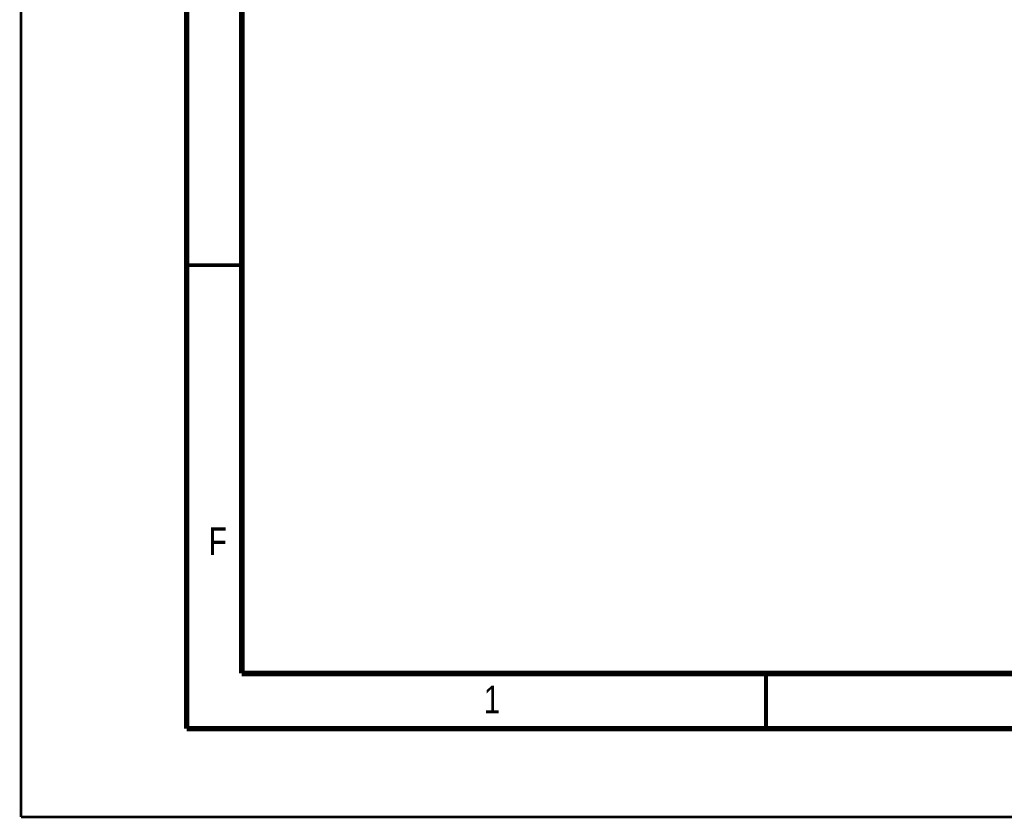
# Model space of a CAD drawing. Header units: millimetres. Extents: x 0 to 420, y 0 to 297.
# Tile 1 of 44: x 0 to 89, y 0 to 72. Entities that reach past the tile are written whole.
import ezdxf

# ---------------------------------------------------------------- set-up
doc = ezdxf.new("R2010")
doc.units = ezdxf.units.MM
doc.header["$LTSCALE"] = 23.1
doc.layers.add('T-PM12-T0X-00-LOAD_DXF_FORMAT', color=7, linetype='CONTINUOUS')
doc.styles.get("Standard").update_dxf_attribs({"font": 'txt', "width": 0.8})

msp = doc.modelspace()

# ---------------------------------------------------------------- linework, layer by layer
at = {"layer": 'T-PM12-T0X-00-LOAD_DXF_FORMAT', "color": 9, "linetype": 'Continuous', "const_width": 0.25}
for points in [[(0, 0), (0, 297)], [(0, 0), (420, 0)]]:
    msp.add_lwpolyline(points, dxfattribs=at)
at = {"layer": 'T-PM12-T0X-00-LOAD_DXF_FORMAT', "color": 7, "linetype": 'Continuous'}
for points, const_width in [([(15, 292), (15, 8)], 0.5), ([(20, 287), (20, 13)], 0.5), ([(15, 50), (20, 50)], 0.35), ([(20, 13), (410, 13)], 0.5), ([(67.5, 8), (67.5, 13)], 0.35), ([(15, 8), (415, 8)], 0.5)]:
    msp.add_lwpolyline(points, dxfattribs=dict(at, const_width=const_width))

# ---------------------------------------------------------------- texts
at = {"layer": 'T-PM12-T0X-00-LOAD_DXF_FORMAT', "color": 5, "linetype": 'Continuous', "char_height": 2.5, "attachment_point": 1, "line_spacing_factor": 0.9}
for s, insert, width in [('F', (17, 26.2288), 2.678571), ('1', (41.9276, 11.8879), 2.142857)]:
    msp.add_mtext(s, dxfattribs=dict(at, insert=insert, width=width))

doc.saveas('drawing.dxf')
